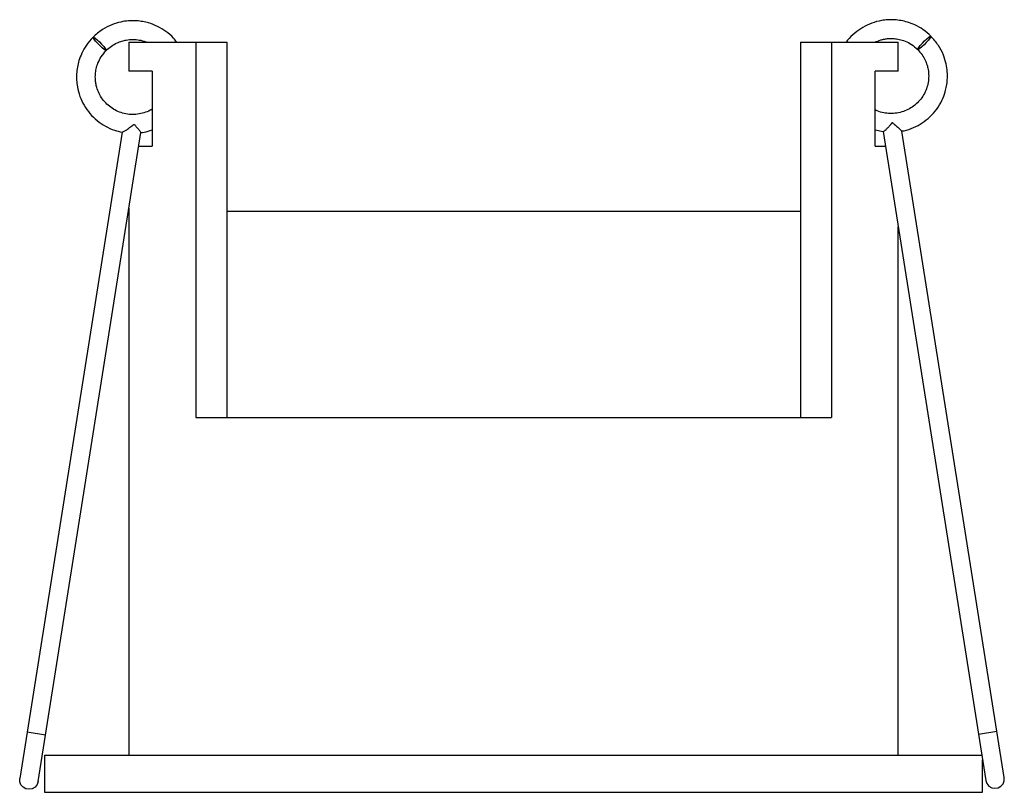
# Paper-space layout '_Derecha' of a CAD drawing. Header units: millimetres. Extents: x -26.3 to 26.2, y -9.4 to 31.7.
import ezdxf

# ---------------------------------------------------------------- set-up
doc = ezdxf.new("R2010")
doc.units = ezdxf.units.MM

psp = doc.layouts.new('_Derecha')

# ---------------------------------------------------------------- linework, layer by layer
at = {"color": 7, "linetype": 'Continuous', "lineweight": 25}
for p, q in [((-20.5, 30.543), (-20.5, 29.009)), ((-20.5, 30.543), (-15.29, 30.543)), ((-16.943, 30.543), (-16.943, 10.543)), ((-15.29, 30.543), (-15.29, 10.543)), ((15.29, 30.543), (20.5, 30.543)), ((15.29, 30.543), (15.29, 10.543)), ((16.943, 30.543), (16.943, 10.543)), ((20.5, 29.009), (20.5, 30.543)), ((-19.268, 29.009), (-20.5, 29.009)), ((-19.268, 29.009), (-19.268, 25.009)), ((20.5, 29.009), (19.268, 29.009)), ((19.268, 25.009), (19.268, 29.009)), ((20.213, 26.255), (20.172, 26.248)), ((-20.87, 25.753), (-26.326, -8.695)), ((-25.338, -8.852), (-19.862, 25.725)), ((19.268, 25.871), (19.702, 25.776)), ((19.697, 25.777), (25.173, -8.799)), ((26.161, -8.643), (20.705, 25.805)), ((-19.975, 25.009), (-19.268, 25.009)), ((19.268, 25.009), (19.818, 25.009)), ((-20.5, 21.696), (-20.5, -7.457)), ((-15.29, 21.543), (15.29, 21.543)), ((20.5, -7.457), (20.5, 20.704)), ((-16.943, 10.543), (16.943, 10.543)), ((-24.947, -6.382), (-25.935, -6.226)), ((24.782, -6.33), (25.769, -6.174)), ((-25, -7.457), (-25, -9.433)), ((-25, -7.457), (24.96, -7.457)), ((25, -9.433), (25, -7.708)), ((-25, -9.433), (25, -9.433))]:
    psp.add_line(p, q, dxfattribs=at)
at = {"color": 7, "linetype": 'Continuous', "lineweight": 25, "flags": 128}
for points in [[(-22.416, 30.811), (-22.379, 30.805), (-22.304, 30.757), (-22.2, 30.672), (-22.08, 30.562), (-21.957, 30.44), (-21.847, 30.319), (-21.763, 30.215), (-21.715, 30.14), (-21.709, 30.103), (-21.745, 30.109), (-21.82, 30.157), (-21.924, 30.242), (-22.045, 30.352), (-22.168, 30.474), (-22.278, 30.595), (-22.362, 30.699), (-22.41, 30.774), (-22.416, 30.811)], [(22.251, 30.863), (22.244, 30.826), (22.196, 30.752), (22.112, 30.647), (22.002, 30.527), (21.88, 30.404), (21.759, 30.294), (21.655, 30.21), (21.58, 30.162), (21.543, 30.156), (21.549, 30.192), (21.597, 30.267), (21.682, 30.371), (21.792, 30.492), (21.914, 30.615), (22.035, 30.725), (22.139, 30.809), (22.214, 30.857), (22.251, 30.863)], [(-25.338, -8.852), (-25.395, -9.016), (-25.504, -9.151), (-25.653, -9.24), (-25.823, -9.273), (-25.995, -9.246), (-26.147, -9.162), (-26.261, -9.031), (-26.323, -8.869), (-26.326, -8.695), (-26.326, -8.695)], [(25.173, -8.799), (25.229, -8.963), (25.339, -9.098), (25.488, -9.188), (25.658, -9.221), (25.83, -9.194), (25.981, -9.11), (26.095, -8.979), (26.158, -8.816), (26.161, -8.643), (26.161, -8.643)]]:
    psp.add_lwpolyline(points, dxfattribs=at)
at = {"color": 7, "linetype": 'Continuous', "lineweight": 25}
for points, knots in [([(-17.951, 30.543), (-18.008, 30.619), (-18.174, 30.837), (-18.523, 31.127), (-18.972, 31.399), (-19.395, 31.561), (-19.767, 31.648), (-20.126, 31.693), (-20.519, 31.691), (-20.964, 31.626), (-21.437, 31.479), (-21.95, 31.222), (-22.255, 30.953), (-22.416, 30.811)], [0, 0, 0, 0, 0.056245, 0.162341, 0.266818, 0.366552, 0.429631, 0.49364, 0.580528, 0.662151, 0.759699, 0.873041, 1, 1, 1, 1]), ([(22.251, 30.863), (22.112, 30.987), (21.852, 31.221), (21.42, 31.462), (21.026, 31.613), (20.656, 31.702), (20.307, 31.743), (19.955, 31.743), (19.55, 31.696), (19.095, 31.574), (18.61, 31.348), (18.179, 31.036), (17.884, 30.761), (17.763, 30.577), (17.741, 30.543)], [0, 0, 0, 0, 0.108364, 0.204562, 0.287074, 0.355335, 0.426202, 0.492602, 0.560611, 0.664418, 0.767348, 0.87132, 0.976077, 1, 1, 1, 1]), ([(-22.416, 30.811), (-22.54, 30.672), (-22.774, 30.412), (-23.015, 29.98), (-23.166, 29.586), (-23.255, 29.217), (-23.296, 28.867), (-23.296, 28.515), (-23.249, 28.11), (-23.127, 27.655), (-22.901, 27.171), (-22.591, 26.735), (-22.209, 26.358), (-21.766, 26.059), (-21.313, 25.847), (-21.001, 25.781), (-20.862, 25.751)], [0, 0, 0, 0, 0.085592, 0.161574, 0.226746, 0.280663, 0.336637, 0.389084, 0.442801, 0.524792, 0.606092, 0.688215, 0.770957, 0.852989, 0.934409, 1, 1, 1, 1]), ([(-21.709, 30.103), (-21.617, 30.186), (-21.443, 30.342), (-21.155, 30.503), (-20.892, 30.604), (-20.61, 30.671), (-20.297, 30.7), (-19.947, 30.666), (-19.696, 30.611), (-19.572, 30.551), (-19.555, 30.543)], [0, 0, 0, 0, 0.15906, 0.300307, 0.421452, 0.521643, 0.673942, 0.822777, 0.975186, 1, 1, 1, 1]), ([(19.261, 30.543), (19.363, 30.587), (19.53, 30.658), (19.778, 30.714), (20.017, 30.744), (20.279, 30.743), (20.576, 30.699), (20.891, 30.602), (21.233, 30.43), (21.436, 30.251), (21.543, 30.156)], [0, 0, 0, 0, 0.134437, 0.220642, 0.308129, 0.426865, 0.538361, 0.67165, 0.826548, 1, 1, 1, 1]), ([(20.697, 25.804), (20.737, 25.81), (20.954, 25.837), (21.327, 25.979), (21.798, 26.228), (22.216, 26.565), (22.569, 26.968), (22.839, 27.419), (23.001, 27.842), (23.088, 28.214), (23.133, 28.573), (23.131, 28.966), (23.065, 29.411), (22.919, 29.884), (22.662, 30.397), (22.393, 30.702), (22.251, 30.863)], [0, 0, 0, 0, 0.0187515, 0.1009312, 0.1822176, 0.2646977, 0.3473594, 0.4287599, 0.5064653, 0.5556115, 0.6054829, 0.6731794, 0.7367735, 0.8127757, 0.9010836, 1, 1, 1, 1]), ([(-19.268, 26.981), (-19.302, 26.959), (-19.434, 26.87), (-19.697, 26.772), (-20.044, 26.694), (-20.401, 26.682), (-20.755, 26.732), (-21.094, 26.844), (-21.407, 27.015), (-21.686, 27.238), (-21.921, 27.507), (-22.101, 27.808), (-22.209, 28.089), (-22.267, 28.338), (-22.297, 28.577), (-22.296, 28.839), (-22.252, 29.136), (-22.155, 29.451), (-21.983, 29.793), (-21.804, 29.996), (-21.709, 30.103)], [0, 0, 0, 0, 0.021016, 0.082755, 0.143606, 0.204873, 0.266727, 0.328142, 0.388872, 0.450518, 0.512303, 0.573123, 0.631186, 0.667918, 0.705196, 0.755789, 0.803297, 0.860091, 0.926093, 1, 1, 1, 1]), ([(21.543, 30.156), (21.626, 30.064), (21.782, 29.89), (21.943, 29.602), (22.044, 29.339), (22.112, 29.057), (22.139, 28.745), (22.109, 28.393), (22.018, 28.052), (21.866, 27.73), (21.66, 27.438), (21.405, 27.188), (21.11, 26.987), (20.785, 26.841), (20.438, 26.755), (20.081, 26.731), (19.728, 26.774), (19.453, 26.846), (19.308, 26.923), (19.268, 26.945)], [0, 0, 0, 0, 0.066112, 0.124819, 0.175172, 0.216815, 0.280117, 0.341979, 0.405326, 0.468114, 0.531554, 0.595486, 0.658855, 0.721738, 0.785547, 0.849323, 0.912149, 0.975529, 1, 1, 1, 1]), ([(19.702, 25.775), (19.707, 25.776), (19.718, 25.778), (19.774, 25.822), (19.857, 25.896), (19.97, 26.006), (20.068, 26.111), (20.133, 26.186), (20.156, 26.215), (20.168, 26.233), (20.171, 26.243), (20.172, 26.247), (20.172, 26.248)], [0, 0, 0, 0, 0.132367, 0.28325, 0.445517, 0.633669, 0.860705, 0.927916, 0.964776, 0.984641, 0.99637, 1, 1, 1, 1]), ([(20.213, 26.255), (20.214, 26.252), (20.215, 26.245), (20.231, 26.223), (20.308, 26.156), (20.44, 26.043), (20.585, 25.922), (20.67, 25.846), (20.706, 25.808), (20.702, 25.805), (20.701, 25.804)], [0, 0, 0, 0, 0.009341, 0.02355, 0.090055, 0.355367, 0.621911, 0.805009, 0.957022, 1, 1, 1, 1]), ([(-20.863, 25.747), (-20.863, 25.746), (-20.862, 25.741), (-20.823, 25.758), (-20.744, 25.801), (-20.605, 25.889), (-20.451, 25.999), (-20.34, 26.087), (-20.29, 26.126), (-20.266, 26.144), (-20.249, 26.156), (-20.235, 26.159), (-20.225, 26.157), (-20.205, 26.143), (-20.143, 26.071), (-20.038, 25.952), (-19.933, 25.827), (-19.87, 25.747), (-19.866, 25.732), (-19.865, 25.725)], [0, 0, 0, 0, 0.0202671, 0.088999, 0.1599687, 0.265844, 0.4142118, 0.4834715, 0.5052681, 0.5211051, 0.5342438, 0.5395667, 0.5439697, 0.5506445, 0.581592, 0.7052817, 0.8296073, 0.9201927, 1, 1, 1, 1]), ([(-19.868, 25.73), (-19.81, 25.735), (-19.604, 25.753), (-19.409, 25.825), (-19.268, 25.877)], [0, 0, 0, 0, 0.27901, 1, 1, 1, 1])]:
    psp.add_open_spline(points, degree=3, knots=knots, dxfattribs=at)

doc.saveas('drawing.dxf')
